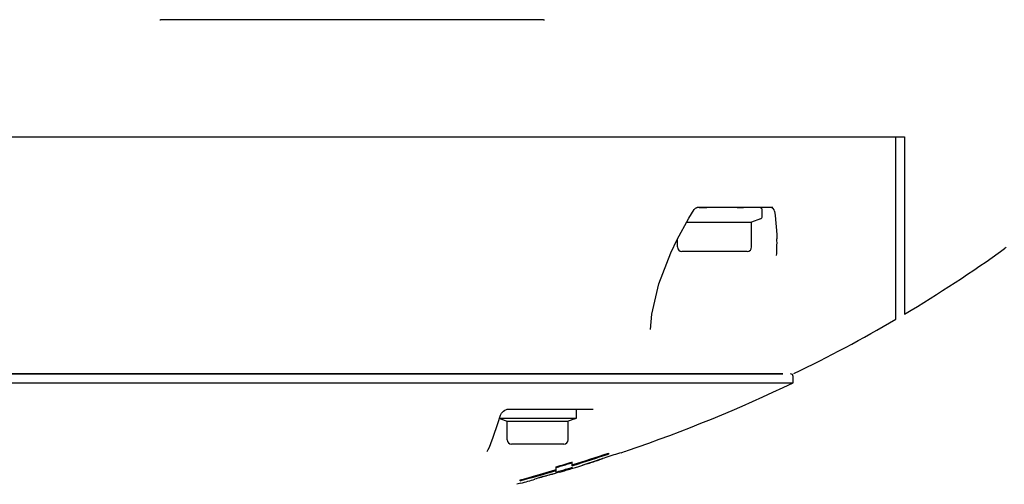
# Model space of a CAD drawing. Header units: millimetres. Extents: x 7426 to 8300, y 124 to 421.
# Tile 92 of 130: x 8194.42 to 8198.13, y 223.85 to 225.6. Entities that reach past the tile are written whole.
import ezdxf

# ---------------------------------------------------------------- set-up
doc = ezdxf.new("R2010")
doc.units = ezdxf.units.MM
doc.linetypes.add('BANKLINE1', pattern=[5.5, 4, -1.5])
doc.layers.add('00_COMPONENTS', color=7, linetype='BANKLINE1')
doc.layers.add('外形图', color=7, linetype='Continuous')
doc.styles.add('微软雅黑', font='msyh.ttc')
doc.dimstyles.new('尺寸标注_1_30比例', dxfattribs={"dimtxt": 2.1, "dimasz": 1.7, "dimexe": 0.5, "dimexo": 0.4, "dimgap": 0.5, "dimtad": 1, "dimdec": 1, "dimlfac": 30, "dimdsep": 46, "dimtxsty": '微软雅黑', "dimcen": 0.09, "dimadec": 0, "dimazin": 0, "dimtp": 0.01, "dimtm": 0.01, "dimtfac": 1, "dimtdec": 1, "dimtofl": 0, "dimtmove": 0, "dimatfit": 3, "dimfxl": 1, "dimtolj": 1, "dimarcsym": 0})

# ---------------------------------------------------------------- blocks, each defined once
blk = doc.blocks.new('*D1500')
at = {"layer": '00_COMPONENTS', "color": 0, "linetype": 'ByBlock', "lineweight": -2, "ltscale": 20}
for p, q in [((8180.1734, 226.6607), (8179.0876, 226.6607)), ((8244.3243, 221.1132), (8243.3022, 221.2882))]:
    blk.add_line(p, q, dxfattribs=at)
blk.add_arc((8211.9232, 226.6607), 32.3356, 183.01259, 347.27176, dxfattribs=at)
at = {"layer": '00_COMPONENTS', "color": 0}
for points in [[(8179.9155, 224.9688), (8179.349, 224.9539), (8179.5876, 226.6607)], [(8243.7421, 219.4812), (8243.1863, 219.5915), (8243.7951, 221.2038)]]:
    blk.add_solid(points, dxfattribs=at)
at = {"layer": 'Defpoints', "color": 0}
for p in [(8180.5734, 226.6607), (8211.9232, 226.6607), (8244.7185, 221.0457), (8194.1992, 199.6154)]:
    blk.add_point(p, dxfattribs=at)
at = {"layer": '00_COMPONENTS', "color": 0, "insert": (8209.3196, 196.0262), "char_height": 2.1, "attachment_point": 5, "rotation": 355.1422, "style": '微软雅黑'}
blk.add_mtext('\\A1;+170°', dxfattribs=at)

msp = doc.modelspace()

# ---------------------------------------------------------------- linework, layer by layer
at = {"layer": '外形图', "linetype": 'Continuous'}
for p, q in [((8196.3963, 225.6016), (8194.952, 225.6016)), ((8188.717, 225.1607), (8197.7241, 225.1607)), ((8197.2513, 225.1607), (8197.7575, 225.1607)), ((8197.7241, 224.4732), (8197.7241, 225.1607)), ((8197.7575, 225.1607), (8197.7575, 224.4929)), ((8196.9443, 224.8547), (8196.9637, 224.8863)), ((8196.9637, 224.8863), (8196.9692, 224.8917)), ((8196.9692, 224.8917), (8196.9729, 224.8933)), ((8197.2609, 224.8941), (8196.9775, 224.8941)), ((8196.9829, 224.8941), (8197.0115, 224.8941)), ((8197.1257, 224.8941), (8197.15, 224.8941)), ((8197.2208, 224.8611), (8197.2208, 224.8841)), ((8197.2671, 224.8801), (8197.2696, 224.8638)), ((8196.9002, 224.7736), (8196.9443, 224.8547)), ((8196.9361, 224.8395), (8197.1808, 224.8395)), ((8197.2142, 224.8517), (8197.1808, 224.8395)), ((8197.1808, 224.7457), (8197.1808, 224.8395)), ((8196.8766, 224.7241), (8196.9002, 224.7736)), ((8196.9008, 224.7457), (8196.9008, 224.7748)), ((8197.2762, 224.7766), (8197.2762, 224.7767)), ((8196.8311, 224.6062), (8196.8766, 224.7241)), ((8197.1641, 224.7291), (8196.9175, 224.7291)), ((8198.1408, 224.7441), (8198.1331, 224.7386)), ((8196.7995, 224.4346), (8196.7995, 224.4344)), ((8183.1139, 224.2675), (8197.2989, 224.2675)), ((8197.2979, 224.2675), (8183.1149, 224.2675)), ((8196.3209, 224.2675), (8196.2908, 224.2675)), ((8196.4575, 224.2675), (8196.4397, 224.2675)), ((8183.1035, 224.2342), (8197.3373, 224.2342)), ((8197.3373, 224.2342), (8197.3373, 224.2575)), ((8196.2503, 224.1311), (8196.2561, 224.1335)), ((8196.2561, 224.1335), (8196.2609, 224.1342)), ((8196.2575, 224.1342), (8196.583, 224.1342)), ((8196.2618, 224.1342), (8196.5208, 224.1342)), ((8196.5208, 224.1009), (8196.5208, 224.1342)), ((8196.2061, 224.0285), (8196.224, 224.0811)), ((8196.224, 224.0811), (8196.2343, 224.1123)), ((8196.2306, 224.1009), (8196.5208, 224.1009)), ((8196.2341, 224.0985), (8196.2591, 224.0894)), ((8196.2591, 224.0894), (8196.4891, 224.0894)), ((8196.2591, 224.0192), (8196.2591, 224.0894)), ((8196.5142, 224.0985), (8196.4891, 224.0894)), ((8196.4891, 224.0192), (8196.4891, 224.0894)), ((8196.1921, 223.9909), (8196.1978, 224.0046)), ((8196.1978, 224.0046), (8196.2061, 224.0285)), ((8196.1833, 223.9744), (8196.1856, 223.9796)), ((8196.1833, 223.9744), (8196.1833, 223.9745)), ((8196.1856, 223.9796), (8196.1877, 223.9829)), ((8196.1877, 223.9829), (8196.1921, 223.9909)), ((8196.4725, 224.0025), (8196.2758, 224.0025)), ((8196.6408, 223.9688), (8196.6408, 223.9652)), ((8196.6892, 223.9706), (8196.6835, 223.9687)), ((8196.6835, 223.9705), (8196.6835, 223.9689)), ((8196.5041, 223.9214), (8196.5041, 223.9355)), ((8196.5644, 223.9299), (8196.5594, 223.9283)), ((8196.5628, 223.9301), (8196.5646, 223.9307)), ((8196.6202, 223.9485), (8196.6169, 223.9474)), ((8196.6202, 223.9495), (8196.6254, 223.9512)), ((8196.4468, 223.8941), (8196.4363, 223.891)), ((8196.4363, 223.8926), (8196.4363, 223.8912)), ((8196.4441, 223.8975), (8196.4441, 223.9172)), ((8196.4515, 223.8955), (8196.4468, 223.8941)), ((8196.456, 223.8968), (8196.4515, 223.8955)), ((8196.4951, 223.9085), (8196.5053, 223.9116)), ((8196.5041, 223.9248), (8196.5072, 223.9257)), ((8196.5081, 223.9226), (8196.5041, 223.9214)), ((8196.5041, 223.9172), (8196.5041, 223.9155)), ((8196.5053, 223.9116), (8196.507, 223.9121)), ((8196.507, 223.9121), (8196.5119, 223.9137)), ((8196.5292, 223.9191), (8196.5371, 223.9216)), ((8196.5594, 223.9283), (8196.5445, 223.9237)), ((8196.3105, 223.8556), (8196.2949, 223.8515)), ((8196.3075, 223.8645), (8196.3075, 223.8678)), ((8196.3639, 223.8703), (8196.3639, 223.8719)), ((8196.3854, 223.8779), (8196.3709, 223.8739))]:
    msp.add_line(p, q, dxfattribs=at)
for points in [[(8197.2696, 224.8638), (8197.2757, 224.793), (8197.2762, 224.7767)], [(8196.7995, 224.4346), (8196.8042, 224.4921), (8196.8311, 224.6062)], [(8196.2343, 224.1123), (8196.2353, 224.1147), (8196.2377, 224.1192), (8196.241, 224.1235)], [(8196.241, 224.1235), (8196.2452, 224.1276), (8196.2503, 224.1311)]]:
    msp.add_lwpolyline(points, dxfattribs=at)
for centre, radius, start, end in [((8197.2108, 224.8841), 0.01, 0, 90), ((8197.2108, 224.8611), 0.01, 290, 0), ((8197.2506, 224.8774), 0.0167, 9.4521, 89.8585), ((8196.9175, 224.7457), 0.0167, 180, 270), ((8197.1641, 224.7457), 0.0167, 270, 0), ((8196.3901, 224.7614), 0.8863, 356.9022, 0.9824), ((8195.0687, 229.014), 5.2603, 300.741, 305.6319), ((8194.9942, 229.142), 5.4084, 295.7017, 300.316), ((8197.3273, 224.2575), 0.01, 0, 90), ((8194.8573, 229.4038), 5.7337, 288.88256, 295.62884), ((8196.2375, 224.1079), 0.01, 225.7028, 250), ((8196.5108, 224.1079), 0.01, 290, 315.5563), ((8196.2758, 224.0192), 0.0167, 180, 270), ((8196.4725, 224.0192), 0.0167, 270, 0), ((8194.8014, 229.45), 5.7816, 287.15984, 288.55111), ((8194.7461, 229.6977), 6.0461, 288.40051, 288.69005), ((8194.7625, 229.6644), 6.011, 288.69491, 288.93337), ((8194.8079, 229.3903), 5.7125, 286.6442, 287.2734), ((8194.6877, 229.8622), 6.2014, 286.83967, 287.03191), ((8194.7765, 229.5446), 5.8825, 287.11939, 288.47653), ((8195.8509, 226.0414), 2.2281, 287.9371, 288.6339), ((8195.9531, 225.8573), 2.0221, 287.4459, 288.0401), ((8195.8769, 225.9646), 2.1469, 288.6813, 289.5697), ((8196.0102, 225.6819), 1.8376, 288.0415, 288.7051), ((8194.7177, 229.7838), 6.1367, 287.82299, 288.05994), ((8196.0478, 225.5707), 1.7202, 288.7066, 289.3197), ((8194.7327, 229.7379), 6.0884, 288.11146, 288.4005), ((8194.6916, 229.8134), 6.1613, 285.20455, 286.52583), ((8194.6691, 229.9011), 6.2549, 285.18486, 286.48615), ((8194.6257, 230.0841), 6.4508, 286.07842, 286.30048), ((8194.6671, 229.9307), 6.273, 286.45632, 286.6478), ((8194.6654, 229.9361), 6.2951, 286.41346, 286.60421), ((8194.6332, 230.0685), 6.4353, 286.45422, 286.63634), ((8194.6775, 229.8961), 6.2368, 286.6478, 286.83966), ((8194.6758, 229.9009), 6.2584, 286.60421, 286.79538), ((8194.6432, 230.0351), 6.4004, 286.63634, 286.81905), ((8194.6862, 229.8667), 6.2227, 286.79538, 286.98693), ((8195.8313, 226.1021), 2.2919, 287.2773, 287.7287), ((8196.274, 224.8165), 0.933, 286.3437, 286.8591), ((8194.5524, 230.3522), 6.7302, 285.1425, 285.614), ((8194.6066, 230.1508), 6.5202, 285.63575, 286.07801), ((8198.2206, 217.1924), 6.9328, 105.16008, 105.35015), ((8196.9107, 222.0297), 1.9213, 104.6799, 105.1805)]:
    msp.add_arc(centre, radius, start, end, dxfattribs=at)
for centre, major_axis, start_param, end_param in [((8194.9522, 225.731), (0.0903, 0.0928), 3.890359, 3.913124), ((8196.3961, 225.731), (-0.0903, 0.0928), 2.370062, 2.392826)]:
    msp.add_ellipse(centre, major_axis=major_axis, ratio=0.998814, start_param=start_param, end_param=end_param, dxfattribs=at)
for points, knots in [([(8196.9731, 224.893), (8196.9726, 224.8927), (8196.9716, 224.8922), (8196.9706, 224.8916), (8196.9701, 224.8913)], [0, 0, 0, 0, 0.491504, 1, 1, 1, 1]), ([(8196.9752, 224.8937), (8196.9748, 224.8936), (8196.9741, 224.8934), (8196.9734, 224.8931), (8196.9731, 224.893)], [0, 0, 0, 0, 0.493638, 1, 1, 1, 1]), ([(8196.9775, 224.8941), (8196.9771, 224.8941), (8196.9763, 224.894), (8196.9756, 224.8938), (8196.9752, 224.8937)], [0, 0, 0, 0, 0.497538, 1, 1, 1, 1]), ([(8196.4363, 223.8912), (8196.4363, 223.8921), (8196.4295, 223.8883), (8196.4271, 223.8891), (8196.4238, 223.8882)], [0, 0, 0, 0, 0.209749, 1, 1, 1, 1])]:
    msp.add_open_spline(points, degree=3, knots=knots, dxfattribs=at)

# ---------------------------------------------------------------- dimensions: what is measured, and where the dimension line sits
at = {"layer": '00_COMPONENTS', "linetype": 'ByBlock', "ltscale": 20}
dim = msp.add_angular_dim_3p(base=(8194.1992, 199.6154), center=(8211.9232, 226.6607), p1=(8180.5734, 226.6607), p2=(8244.7185, 221.0457), text='\\A1;+170°', dimstyle='尺寸标注_1_30比例', dxfattribs=at)
dim.commit()
dim.dimension.update_dxf_attribs({"geometry": '*D1500', "text_midpoint": (8209.3196, 196.0262)})

doc.saveas('drawing.dxf')
